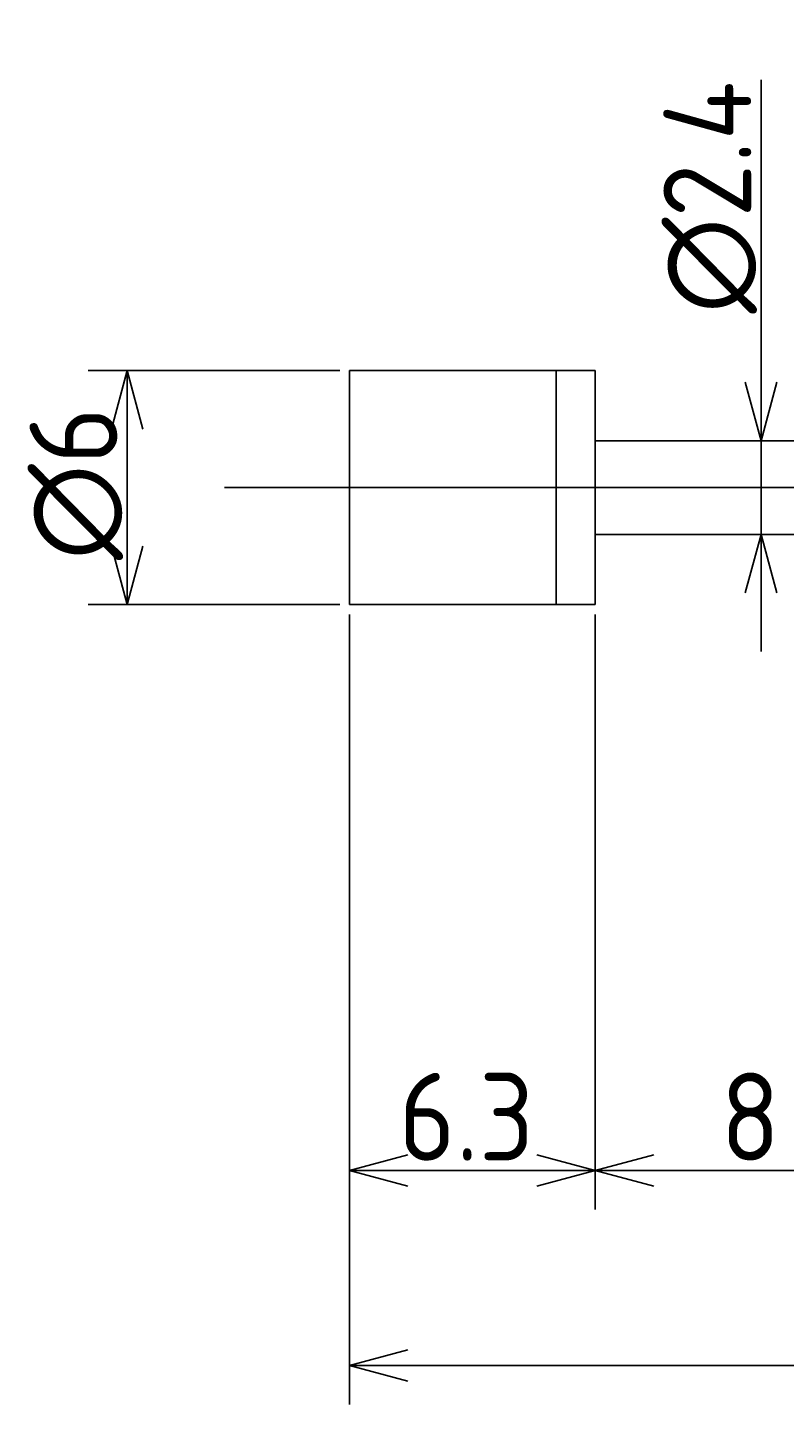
# Model space of a CAD drawing. Extents: x 146 to 304, y 124 to 180.
# Tile 2 of 4: x 200 to 219, y 144 to 179. Entities that reach past the tile are written whole.
import ezdxf

# ---------------------------------------------------------------- set-up
doc = ezdxf.new("R2010")
doc.units = 0
doc.linetypes.add('CENTER', pattern=[50.8, 31.75, -6.35, 6.35, -6.35])
doc.layers.get('0').update_dxf_attribs({"linetype": 'CONTINUOUS'})
doc.layers.get('DEFPOINTS').update_dxf_attribs({"linetype": 'CONTINUOUS'})
doc.layers.add('図形', color=7, linetype='CONTINUOUS')
doc.layers.add('寸法_文字', color=3, linetype='CONTINUOUS')
doc.layers.get('0').off()
doc.styles.add('DIMENSION', font='isocp.shx', dxfattribs={"bigfont": 'bigfont.shx'})
doc.dimstyles.get("Standard").update_dxf_attribs({"dimtxt": 0.18, "dimasz": 0.18, "dimexe": 0.18, "dimexo": 0.0625, "dimgap": 0.09, "dimtad": 0, "dimtih": 1, "dimtoh": 1, "dimzin": 0, "dimcen": 0.09, "dimazin": 3, "dimtfac": 1, "dimtofl": 0, "dimtmove": 0, "dimatfit": 3})

# ---------------------------------------------------------------- blocks, each defined once
blk = doc.blocks.new('_OPEN30')
at = {"color": 0, "linetype": 'BYBLOCK'}
for p, q in [((-1, 0.268), (0, 0)), ((0, 0), (-1, -0.268)), ((0, 0), (-1, 0))]:
    blk.add_line(p, q, dxfattribs=at)
blk = doc.blocks.new('*U10')
at = {"layer": '寸法_文字', "color": 3, "style": 'DIMENSION'}
blk.add_text('∅6', height=2.25, rotation=90, dxfattribs=at).set_placement((202.25, 165.644))
blk = doc.blocks.new('*D9')
at = {"layer": 'DEFPOINTS', "color": 0}
for p in [(208.2, 170.5), (202.5, 164.5), (208.2, 164.5)]:
    blk.add_point(p, dxfattribs=at)
at = {"layer": '寸法_文字', "color": 3}
for p, q in [((207.95, 170.5), (201.5, 170.5)), ((202.5, 169), (202.5, 166)), ((207.95, 164.5), (201.5, 164.5))]:
    blk.add_line(p, q, dxfattribs=at)
at = {"layer": '寸法_文字', "color": 3, "xscale": 1.5, "yscale": 1.5, "zscale": 1.5}
for p, rotation in [((202.5, 170.5), 90), ((202.5, 164.5), 270)]:
    blk.add_blockref('_OPEN30', p, dxfattribs=dict(at, rotation=rotation))
at = {"layer": '寸法_文字'}
blk.add_blockref('*U10', (0, 0), dxfattribs=at)
blk = doc.blocks.new('*U12')
at = {"layer": '寸法_文字', "color": 3, "style": 'DIMENSION'}
blk.add_text('∅2.4', height=2.25, rotation=90, dxfattribs=at).set_placement((218.5, 171.9625))
blk = doc.blocks.new('*D11')
at = {"layer": 'DEFPOINTS', "color": 0}
for p in [(218.5, 168.7), (218.75, 168.7), (218.5, 166.3)]:
    blk.add_point(p, dxfattribs=at)
at = {"layer": '寸法_文字', "color": 3}
for p, q in [((218.75, 170.2), (218.75, 177.95)), ((218.75, 166.3), (218.75, 168.7)), ((218.75, 164.8), (218.75, 163.3))]:
    blk.add_line(p, q, dxfattribs=at)
at = {"layer": '寸法_文字'}
blk.add_blockref('*U12', (0, 0), dxfattribs=at)
at = {"layer": '寸法_文字', "color": 3, "xscale": 1.5, "yscale": 1.5, "zscale": 1.5}
for p, rotation in [((218.75, 168.7), 270), ((218.75, 166.3), 90)]:
    blk.add_blockref('_OPEN30', p, dxfattribs=dict(at, rotation=rotation))
blk = doc.blocks.new('*U18')
at = {"layer": '寸法_文字', "color": 3, "style": 'DIMENSION'}
blk.add_text('8', height=2.25, dxfattribs=at).set_placement((217.7125, 150.25))
blk = doc.blocks.new('*D17')
at = {"layer": 'DEFPOINTS', "color": 0}
for p in [(214.5, 164.5), (222.5, 163.6), (214.5, 150)]:
    blk.add_point(p, dxfattribs=at)
at = {"layer": '寸法_文字', "color": 3}
for p, q in [((214.5, 164.25), (214.5, 149)), ((222.5, 163.35), (222.5, 149)), ((221, 150), (216, 150))]:
    blk.add_line(p, q, dxfattribs=at)
at = {"layer": '寸法_文字'}
blk.add_blockref('*U18', (0, 0), dxfattribs=at)
at = {"layer": '寸法_文字', "color": 3, "xscale": 1.5, "yscale": 1.5, "zscale": 1.5, "rotation": 180}
blk.add_blockref('_OPEN30', (214.5, 150), dxfattribs=at)
at = {"layer": '寸法_文字', "color": 3, "xscale": 1.5, "yscale": 1.5, "zscale": 1.5}
blk.add_blockref('_OPEN30', (222.5, 150), dxfattribs=at)
blk = doc.blocks.new('*U20')
at = {"layer": '寸法_文字', "color": 3, "style": 'DIMENSION'}
blk.add_text('6.3', height=2.25, dxfattribs=at).set_placement((209.458, 150.25))
blk = doc.blocks.new('*D19')
at = {"layer": 'DEFPOINTS', "color": 0}
for p in [(208.2, 164.5), (214.5, 164.25), (208.2, 150)]:
    blk.add_point(p, dxfattribs=at)
at = {"layer": '寸法_文字', "color": 3}
for p, q in [((208.2, 164.25), (208.2, 149)), ((214.5, 164), (214.5, 149)), ((213, 150), (209.7, 150))]:
    blk.add_line(p, q, dxfattribs=at)
at = {"layer": '寸法_文字'}
blk.add_blockref('*U20', (0, 0), dxfattribs=at)
at = {"layer": '寸法_文字', "color": 3, "xscale": 1.5, "yscale": 1.5, "zscale": 1.5, "rotation": 180}
blk.add_blockref('_OPEN30', (208.2, 150), dxfattribs=at)
at = {"layer": '寸法_文字', "color": 3, "xscale": 1.5, "yscale": 1.5, "zscale": 1.5}
blk.add_blockref('_OPEN30', (214.5, 150), dxfattribs=at)
blk = doc.blocks.new('*U22')
at = {"layer": '寸法_文字', "color": 3, "style": 'DIMENSION'}
blk.add_text('(79.5)', height=2.25, dxfattribs=at).set_placement((244.346, 145.362))
blk = doc.blocks.new('*D21')
at = {"layer": 'DEFPOINTS', "color": 0}
for p in [(208.2, 164.5), (287.7, 163.2), (208.2, 145)]:
    blk.add_point(p, dxfattribs=at)
at = {"layer": '寸法_文字', "color": 3}
for p, q in [((208.2, 164.25), (208.2, 144)), ((287.7, 162.95), (287.7, 144)), ((286.2, 145), (209.7, 145))]:
    blk.add_line(p, q, dxfattribs=at)
at = {"layer": '寸法_文字'}
blk.add_blockref('*U22', (0, 0), dxfattribs=at)
at = {"layer": '寸法_文字', "color": 3, "xscale": 1.5, "yscale": 1.5, "zscale": 1.5, "rotation": 180}
blk.add_blockref('_OPEN30', (208.2, 145), dxfattribs=at)
at = {"layer": '寸法_文字', "color": 3, "xscale": 1.5, "yscale": 1.5, "zscale": 1.5}
blk.add_blockref('_OPEN30', (287.7, 145), dxfattribs=at)

msp = doc.modelspace()

# ---------------------------------------------------------------- linework, layer by layer
at = {"layer": '図形'}
for p, q in [((208.2, 164.5), (208.2, 170.5)), ((214.5, 170.5), (208.2, 170.5)), ((213.5, 164.5), (213.5, 170.5)), ((214.5, 164.5), (214.5, 170.5)), ((222.5, 168.7), (214.5, 168.7)), ((222.5, 166.3), (214.5, 166.3)), ((214.5, 164.5), (208.2, 164.5))]:
    msp.add_line(p, q, dxfattribs=at)
at = {"layer": '図形', "color": 3, "linetype": 'CENTER'}
msp.add_line((205, 167.5), (290.55, 167.5), dxfattribs=at)

# ---------------------------------------------------------------- dimensions: what is measured, and where the dimension line sits
at = {"layer": '寸法_文字'}
for base, p1, p2, override, picture, middle in [((218.75, 168.7), (218.5, 166.3), (218.5, 168.7), {"dimscale": 0.5, "dimse1": 1, "dimse2": 1}, '*D11', (218.75, 175)), ((202.5, 164.5), (208.2, 170.5), (208.2, 164.5), {"dimscale": 0.5}, '*D9', (202.5, 167.5))]:
    dim = msp.add_linear_dim(base=base, p1=p1, p2=p2, angle=90, text='%%c<>', dimstyle='Standard', override=override, dxfattribs=at)
    dim.commit()
    dim.dimension.update_dxf_attribs({"geometry": picture, "text_midpoint": middle, "dimtype": 128})
for base, p1, p2, picture, middle in [((208.2, 150), (214.5, 164.25), (208.2, 164.5), '*D19', (211.35, 150)), ((214.5, 150), (222.5, 163.6), (214.5, 164.5), '*D17', (218.5, 150))]:
    dim = msp.add_linear_dim(base=base, p1=p1, p2=p2, dimstyle='Standard', override={"dimscale": 0.5}, dxfattribs=at)
    dim.commit()
    dim.dimension.update_dxf_attribs({"geometry": picture, "text_midpoint": middle, "dimtype": 128})
dim = msp.add_linear_dim(base=(208.2, 145), p1=(287.7, 163.2), p2=(208.2, 164.5), text='(<>)', dimstyle='Standard', override={"dimscale": 0.5}, dxfattribs=at)
dim.commit()
dim.dimension.update_dxf_attribs({"geometry": '*D21', "text_midpoint": (247.95, 145), "dimtype": 128})

doc.saveas('drawing.dxf')
